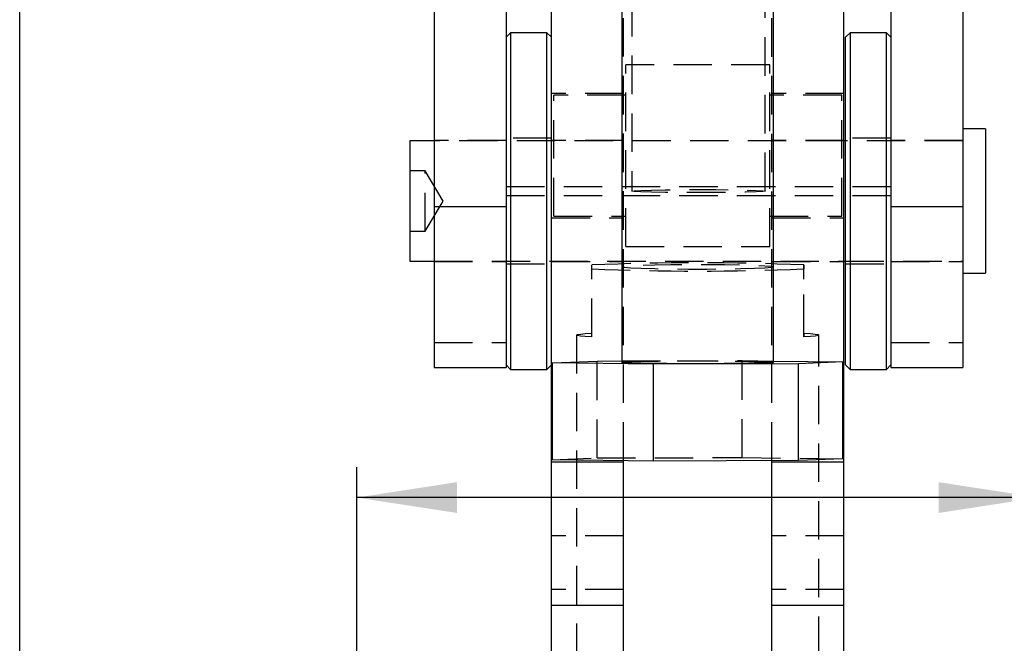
# Model space of a CAD drawing. Extents: x 56 to 806, y 64 to 579.
# Tile 6 of 9: x 390 to 455, y 438 to 479. Entities that reach past the tile are written whole.
import ezdxf

# ---------------------------------------------------------------- set-up
doc = ezdxf.new("R2010")
doc.units = 0
doc.header["$LTSCALE"] = 2
doc.linetypes.add('HIDDEN', pattern=[1.905, 1.27, -0.635])
doc.layers.get('0').update_dxf_attribs({"linetype": 'CONTINUOUS'})
doc.styles.add('SLDTEXTSTYLE0', font='TXT', dxfattribs={"width": 0.75})
doc.dimstyles.new('SLDDIMSTYLE2', dxfattribs={"dimtxt": 7, "dimasz": 6.604, "dimexe": 0, "dimexo": 0.0625, "dimgap": 1.75, "dimtad": 1, "dimdec": 0, "dimrnd": 1e-09, "dimzin": 12, "dimtxsty": 'SLDTEXTSTYLE0', "dimsah": 1, "dimcen": 0.09, "dimazin": 3, "dimtfac": 1, "dimtofl": 0, "dimtmove": 0, "dimatfit": 3, "dimtolj": 1, "dimtzin": 12})
doc.dimstyles.new('SLDDIMSTYLE3', dxfattribs={"dimtxt": 7, "dimasz": 6.604, "dimexe": 0, "dimexo": 0.0625, "dimgap": 1.75, "dimtad": 1, "dimdec": 3, "dimrnd": 1e-09, "dimzin": 12, "dimtxsty": 'SLDTEXTSTYLE0', "dimsah": 1, "dimcen": 0.09, "dimazin": 3, "dimtfac": 1, "dimtdec": 3, "dimtofl": 0, "dimtmove": 0, "dimatfit": 3, "dimtolj": 1, "dimtzin": 12})
doc.dimstyles.new('SLDDIMSTYLE4', dxfattribs={"dimtxt": 7, "dimasz": 6.604, "dimexe": 0, "dimexo": 0.0625, "dimgap": 1.75, "dimtad": 1, "dimdec": 3, "dimrnd": 1e-09, "dimzin": 12, "dimtxsty": 'SLDTEXTSTYLE0', "dimblk1": 'NONE', "dimsah": 1, "dimcen": 0, "dimazin": 3, "dimtfac": 1, "dimtdec": 3, "dimtmove": 0, "dimatfit": 3, "dimtolj": 1, "dimtzin": 12})

# ---------------------------------------------------------------- blocks, each defined once
blk = doc.blocks.new('_D_5')
at = {"color": 179, "linetype": 'CONTINUOUS'}
for p, q in [((389.952, 437.574), (389.952, 486.157)), ((479.452, 437.574), (479.452, 486.157)), ((479.452, 484.157), (389.952, 484.157)), ((479.452, 484.157), (510.467, 484.157))]:
    blk.add_line(p, q, dxfattribs=at)
for points in [[(389.952, 484.157), (396.556, 483.141), (396.556, 485.173)], [(479.452, 484.157), (472.848, 485.173), (472.848, 483.141)]]:
    blk.add_solid(points, dxfattribs=at)
at = {"color": 179, "linetype": 'CONTINUOUS', "insert": (494.436, 493.18, -40.03), "char_height": 7, "attachment_point": 1, "style": 'SLDTEXTSTYLE0'}
blk.add_mtext('90', dxfattribs=at)
blk = doc.blocks.new('_D_6')
at = {"color": 179, "linetype": 'CONTINUOUS'}
for p, q in [((412.202, 426.074), (412.202, 449.847)), ((457.202, 426.074), (457.202, 449.847)), ((457.202, 447.847), (412.202, 447.847)), ((457.202, 447.847), (475.33, 447.847))]:
    blk.add_line(p, q, dxfattribs=at)
for points in [[(412.202, 447.847), (418.806, 446.831), (418.806, 448.863)], [(457.202, 447.847), (450.598, 448.863), (450.598, 446.831)]]:
    blk.add_solid(points, dxfattribs=at)
at = {"color": 179, "linetype": 'CONTINUOUS', "insert": (459.298, 456.871, -40.03), "char_height": 7, "attachment_point": 1, "style": 'SLDTEXTSTYLE0'}
blk.add_mtext('45', dxfattribs=at)
blk = doc.blocks.new('_D_8')
at = {"color": 179, "linetype": 'CONTINUOUS'}
for q in [(513.133, 456.39), (453.522, 421.948)]:
    blk.add_line((460.881, 426.2), q, dxfattribs=at)
blk.add_solid([(460.881, 426.2), (467.108, 428.624), (466.091, 430.384)], dxfattribs=at)
at = {"color": 179, "linetype": 'CONTINUOUS', "char_height": 7, "attachment_point": 1, "rotation": 30.018, "style": 'SLDTEXTSTYLE0'}
for s, insert in [('8,5', (492.462, 454.951, -40.03)), ('%%c', (483.375, 449.577, -40.03))]:
    blk.add_mtext(s, dxfattribs=dict(at, insert=insert))
blk = doc.blocks.new('_NONE')

msp = doc.modelspace()

# ---------------------------------------------------------------- linework, layer by layer
at = {"color": 7, "linetype": 'CONTINUOUS'}
for p, q in [((417.301696, 544.026064), (417.301696, 467.066678)), ((452.201515, 544.026064), (452.201515, 467.066678)), ((422.051695, 489.535897), (422.051695, 467.066678)), ((447.451515, 489.637234), (447.451515, 467.066678)), ((425.051695, 450.173887), (425.051695, 488.252305)), ((444.351335, 450.173887), (444.351335, 488.252305)), ((429.701515, 480.296029), (429.701515, 456.77366)), ((439.701515, 456.77366), (439.701515, 480.296029)), ((422.351695, 478.536387), (422.051695, 478.236385)), ((424.751695, 478.536387), (422.351695, 478.536387)), ((422.351695, 478.536387), (422.351695, 456.311385)), ((425.051695, 478.236385), (424.751695, 478.536387)), ((424.751695, 456.311385), (424.751695, 478.536387)), ((444.751515, 478.536387), (444.451515, 478.236385)), ((447.151515, 478.536387), (444.751515, 478.536387)), ((444.751515, 478.536387), (444.751515, 456.311385)), ((447.451515, 478.236385), (447.151515, 478.536387)), ((447.151515, 456.311385), (447.151515, 478.536387)), ((444.451515, 456.611386), (444.451515, 478.236385)), ((453.701515, 472.186385), (452.201515, 472.186385)), ((453.701515, 472.186385), (453.701515, 462.661384)), ((417.301696, 471.392638), (415.701516, 471.392638)), ((415.701516, 471.392638), (415.701516, 463.455136)), ((444.451515, 471.392638), (444.351335, 471.392638)), ((417.301696, 467.066678), (422.051695, 467.066678)), ((417.301696, 467.066678), (417.301696, 456.423885)), ((422.051695, 467.066678), (422.051695, 456.423885)), ((447.451515, 467.066678), (452.201515, 467.066678)), ((447.451515, 467.066678), (447.451515, 456.423885)), ((452.201515, 467.066678), (452.201515, 456.423885)), ((415.701516, 463.455136), (417.301696, 463.455136)), ((444.351335, 463.455136), (444.451515, 463.455136)), ((452.201515, 462.661384), (453.701515, 462.661384)), ((425.124097, 456.747579), (428.054095, 456.861405)), ((428.054095, 456.861405), (429.701515, 456.865891)), ((439.701515, 456.860161), (444.278933, 456.799737)), ((417.301696, 456.423885), (422.051695, 456.423885)), ((422.051695, 456.611386), (422.351695, 456.311385)), ((422.351695, 456.311385), (424.751695, 456.311385)), ((424.751695, 456.311385), (425.051695, 456.611386)), ((431.771518, 456.65983), (425.124097, 456.747579)), ((425.124097, 450.348052), (425.124097, 456.747579)), ((441.348935, 456.685911), (431.771518, 456.65983)), ((431.771518, 450.260303), (431.771518, 456.65983)), ((444.278933, 456.799737), (441.348935, 456.685911)), ((441.348935, 450.286383), (441.348935, 456.685911)), ((444.278933, 450.40021), (444.278933, 456.799737)), ((444.451515, 456.611386), (444.751515, 456.311385)), ((444.751515, 456.311385), (447.151515, 456.311385)), ((447.151515, 456.311385), (447.451515, 456.611386)), ((447.451515, 456.423885), (452.201515, 456.423885)), ((431.771518, 450.260303), (425.124097, 450.348052)), ((444.278933, 450.40021), (441.348935, 450.286383)), ((429.801695, 450.173887), (425.051695, 450.173887)), ((425.051695, 440.723887), (425.051695, 450.173887)), ((429.801695, 450.173887), (429.801695, 450.286305)), ((429.801695, 440.723887), (429.801695, 450.173887)), ((441.348935, 450.286383), (431.771518, 450.260303)), ((439.601335, 450.173887), (439.601335, 450.281623)), ((444.351335, 450.173887), (439.601335, 450.173887)), ((439.601335, 440.723887), (439.601335, 450.173887)), ((444.351335, 440.723887), (444.351335, 450.173887)), ((429.801695, 440.723887), (425.051695, 440.723887)), ((425.051695, 435.723885), (425.051695, 440.723887)), ((429.801695, 435.723885), (429.801695, 440.723887)), ((444.351335, 440.723887), (439.601335, 440.723887)), ((439.601335, 435.723885), (439.601335, 440.723887)), ((444.351335, 435.723885), (444.351335, 440.723887))]:
    msp.add_line(p, q, dxfattribs=at)
at = {"color": 7, "linetype": 'HIDDEN'}
for p, q in [((422.051606, 515.31229), (422.051606, 467.788844)), ((447.451605, 515.31229), (447.451605, 467.788844)), ((430.351605, 496.072193), (430.351605, 468.079528)), ((439.151605, 468.079528), (439.151605, 496.072193)), ((429.801695, 450.286305), (429.801695, 490.423887)), ((439.601335, 450.281623), (439.601335, 490.423887)), ((429.951515, 464.423886), (429.951515, 476.423884)), ((439.451515, 476.423884), (429.951515, 476.423884)), ((439.451515, 464.423886), (439.451515, 476.423884)), ((429.801695, 474.523886), (425.051695, 474.523886)), ((425.201515, 466.423887), (425.201515, 474.423884)), ((429.951515, 474.423884), (425.201515, 474.423884)), ((444.201515, 474.423884), (439.451515, 474.423884)), ((444.351335, 474.523886), (439.601335, 474.523886)), ((444.201515, 466.423887), (444.201515, 474.423884)), ((422.051695, 471.423885), (417.301696, 471.423885)), ((444.351335, 471.392638), (417.301696, 471.392638)), ((425.051695, 471.573884), (422.051695, 471.573884)), ((429.801695, 471.423885), (425.051695, 471.423885)), ((444.351335, 471.423885), (439.601335, 471.423885)), ((447.451515, 471.573884), (444.451515, 471.573884)), ((452.201515, 471.392638), (444.451515, 471.392638)), ((452.201515, 471.423885), (447.451515, 471.423885)), ((416.701516, 469.423885), (415.701516, 469.423885)), ((416.701516, 465.423884), (416.701516, 469.423885)), ((417.903237, 467.423885), (416.701516, 469.423885)), ((447.451605, 468.370213), (422.051606, 468.370213)), ((416.701516, 465.423884), (417.903237, 467.423885)), ((422.051606, 467.788844), (447.451605, 467.788844)), ((425.051695, 466.323885), (429.801695, 466.323885)), ((425.201515, 466.423887), (429.951515, 466.423887)), ((439.451515, 466.423887), (444.201515, 466.423887)), ((439.601335, 466.323885), (444.351335, 466.323885)), ((415.701516, 465.423884), (416.701516, 465.423884)), ((429.951515, 464.423886), (439.451515, 464.423886)), ((417.301696, 463.455136), (444.351335, 463.455136)), ((417.301696, 463.423884), (422.051695, 463.423884)), ((425.051695, 463.423884), (429.801695, 463.423884)), ((439.601335, 463.423884), (444.351335, 463.423884)), ((444.451515, 463.455136), (452.201515, 463.455136)), ((447.451515, 463.423884), (452.201515, 463.423884)), ((422.051695, 463.273885), (425.051695, 463.273885)), ((427.701515, 462.94723), (427.701515, 463.202255)), ((427.701515, 458.449668), (427.701515, 462.94723)), ((441.701515, 458.704694), (441.701515, 463.202255)), ((441.701515, 463.202255), (441.701515, 462.94723)), ((441.701515, 458.449668), (441.701515, 462.94723)), ((444.451515, 463.273885), (447.451515, 463.273885)), ((426.701516, 458.577181), (426.701516, 353.63411)), ((427.701515, 458.449668), (427.701515, 458.704694)), ((441.701515, 458.704694), (441.701515, 458.449668)), ((442.701516, 353.63411), (442.701516, 458.577181)), ((417.301696, 458.081237), (422.051695, 458.081237)), ((447.451515, 458.081237), (452.201515, 458.081237)), ((428.054095, 450.461878), (428.054095, 456.861405)), ((429.701515, 456.865891), (437.631513, 456.887486)), ((437.631513, 456.887486), (439.701515, 456.860161)), ((437.631513, 450.487959), (437.631513, 456.887486)), ((425.124097, 450.348052), (428.054095, 450.461878)), ((428.054095, 450.461878), (437.631513, 450.487959)), ((437.631513, 450.487959), (444.278933, 450.40021)), ((429.801695, 445.327437), (425.051695, 445.327437)), ((444.351335, 445.327437), (439.601335, 445.327437)), ((429.801695, 441.782481), (425.051695, 441.782481)), ((444.351335, 441.782481), (439.601335, 441.782481))]:
    msp.add_line(p, q, dxfattribs=at)
at = {"color": 7, "linetype": 'HIDDEN', "flags": 128}
for points in [[(430.351605, 468.079528), (430.501532, 468.105594), (430.941093, 468.129883), (431.640335, 468.150741), (432.551605, 468.166745), (433.612801, 468.176807), (434.751605, 468.180238), (435.890409, 468.176807), (436.951605, 468.166745), (437.862875, 468.150741), (438.562117, 468.129883), (439.001679, 468.105594), (439.151605, 468.079528), (439.001679, 468.053463), (438.562117, 468.029174), (437.862875, 468.008316), (436.951605, 467.992312), (435.890409, 467.98225), (434.751605, 467.978819), (433.612801, 467.98225), (432.551605, 467.992312), (431.640335, 468.008316), (430.941093, 468.029174), (430.501532, 468.053463), (430.351605, 468.079528)], [(439.701516, 463.074743), (439.556225, 463.035348), (439.128795, 462.99824), (438.444069, 462.96558), (437.541839, 462.939261), (436.47454, 462.920821), (435.304199, 462.911321), (434.098832, 462.911321), (432.928491, 462.920821), (431.861192, 462.939261), (430.958962, 462.96558), (430.274235, 462.99824), (429.846806, 463.035348), (429.701515, 463.074743), (429.846806, 463.114137), (430.274235, 463.151245), (430.958962, 463.183905), (431.861192, 463.21022), (432.928491, 463.228664), (434.098832, 463.23816), (435.304199, 463.23816), (436.47454, 463.228664), (437.541839, 463.21022), (438.444069, 463.183905), (439.128795, 463.151245), (439.556225, 463.114137), (439.701516, 463.074743)], [(427.701515, 458.449668), (427.269295, 458.479724), (426.955549, 458.511333), (426.765278, 458.543992), (426.701516, 458.577181), (426.765278, 458.61037), (426.955549, 458.643029), (427.269295, 458.674638), (427.701515, 458.704694)], [(441.701515, 458.704694), (442.133736, 458.674638), (442.447482, 458.643029), (442.637753, 458.61037), (442.701516, 458.577181), (442.637753, 458.543992), (442.447482, 458.511333), (442.133736, 458.479724), (441.701515, 458.449668)]]:
    msp.add_lwpolyline(points, dxfattribs=at)
at = {"color": 7, "linetype": 'HIDDEN'}
for centre, radius, start, end in [((434.701515, 296.750975), 166.598405, 87.59188235, 92.40811765), ((434.701515, 629.39851), 166.598405, 267.59188235, 272.40811765), ((434.701515, 311.056373), 145.803045, 88.03477992, 91.96522008)]:
    msp.add_arc(centre, radius, start, end, dxfattribs=at)
at = {"color": 7, "linetype": 'CONTINUOUS'}
for centre, radius, start, end in [((430.69066, 467.300559), 10.573269, 264.63204694, 271.80048542), ((434.480302, 642.747639), 186.047258, 268.93517367, 271.6081546)]:
    msp.add_arc(centre, radius, start, end, dxfattribs=at)

# ---------------------------------------------------------------- dimensions: what is measured, and where the dimension line sits
at = {"color": 179, "linetype": 'CONTINUOUS'}
for base, p1, p2, dimstyle, picture, middle in [((389.9515151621, 484.1568883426), (479.4515151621, 435.573885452), (389.9515151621, 435.573885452), 'SLDDIMSTYLE2', '_D_5', (502.4515151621, 484.1568883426)), ((412.201515, 447.847026), (457.201515, 424.073885), (412.201515, 424.073885), 'SLDDIMSTYLE3', '_D_6', (467.313958, 447.847026))]:
    dim = msp.add_linear_dim(base=base, p1=p1, p2=p2, dimstyle=dimstyle, dxfattribs=at)
    dim.commit()
    dim.dimension.update_dxf_attribs({"geometry": picture, "text_midpoint": middle, "dimtype": 160})
dim = msp.add_diameter_dim_2p(p1=(453.521575, 421.947729), p2=(460.881455, 426.200042), dimstyle='SLDDIMSTYLE4', dxfattribs=at)
dim.commit()
dim.dimension.update_dxf_attribs({"geometry": '_D_8', "text_midpoint": (500.770764, 449.246865), "dimtype": 163})

doc.saveas('drawing.dxf')
